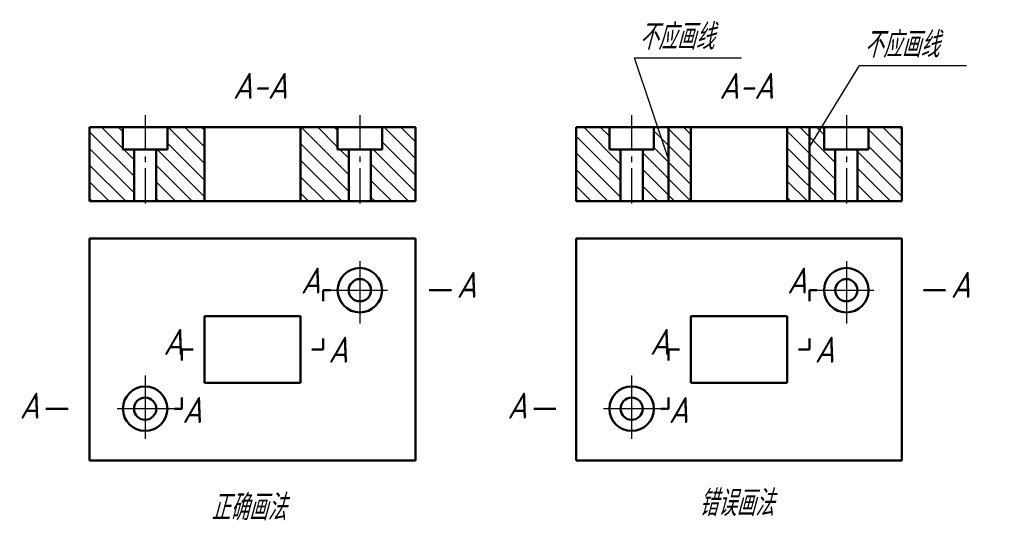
# Model space of a CAD drawing. Header units: millimetres. Extents: x 1108 to 1241, y -57 to 10.
import ezdxf

# ---------------------------------------------------------------- set-up
doc = ezdxf.new("R2010")
doc.units = ezdxf.units.MM
doc.header["$LTSCALE"] = 0.5
doc.linetypes.add('CENTER2', pattern=[28.575, 19.05, -3.175, 3.175, -3.175])
doc.layers.add('剖面线层', color=7, linetype='Continuous')
doc.layers.add('细实线层', color=7, linetype='Continuous')
for name, color, linetype, lineweight in [('文字层', 227, 'Continuous', 20), ('点画线层', 3, 'CENTER2', 25), ('粗实线层', 7, 'Continuous', 50)]:
    doc.layers.add(name, color=color, linetype=linetype, lineweight=lineweight)
doc.styles.add('工程斜体', font='gbeitc.shx', dxfattribs={"bigfont": 'gbcbig.shx'})
pattern_1 = [(135, (-1260.8563, 72.1166), (-1.122532, -1.122532), [])]

# ---------------------------------------------------------------- blocks, each defined once
blk = doc.blocks.new('df')
at = {"layer": '剖面线层', "ltscale": 0.5}
h = blk.add_hatch(dxfattribs=at)
h.set_pattern_fill('ANSI31', scale=0.5, angle=90, style=0)
h.set_pattern_definition(pattern_1)
h.paths.add_polyline_path([(-137.75, 65.09), (-139.25, 65.09), (-139.25, 68.09), (-143.75, 68.09), (-143.75, 58.09), (-137.75, 58.09)])
h.paths.add_polyline_path([(-128.25, 68.09), (-133.25, 68.09), (-133.25, 65.09), (-134.75, 65.09), (-134.75, 58.09), (-128.25, 58.09)])
h.paths.add_polyline_path([(-115.25, 58.09), (-108.75, 58.09), (-108.75, 65.09), (-110.25, 65.09), (-110.25, 68.09), (-115.25, 68.09)])
h.paths.add_polyline_path([(-99.75, 68.09), (-104.25, 68.09), (-104.25, 65.09), (-105.75, 65.09), (-105.75, 58.09), (-99.75, 58.09)])
h = blk.add_hatch(dxfattribs=at)
h.set_pattern_fill('ANSI31', scale=0.5, angle=90, style=0)
h.set_pattern_definition(pattern_1)
h.paths.add_polyline_path([(-72.06, 65.09), (-73.56, 65.09), (-73.56, 68.09), (-78.06, 68.09), (-78.06, 58.09), (-72.06, 58.09)])
h.paths.add_polyline_path([(-62.56, 68.09), (-67.56, 68.09), (-67.56, 65.09), (-69.06, 65.09), (-69.06, 58.09), (-62.56, 58.09)])
h.paths.add_polyline_path([(-49.56, 58.09), (-43.06, 58.09), (-43.06, 65.09), (-44.56, 65.09), (-44.56, 68.09), (-49.56, 68.09)])
h.paths.add_polyline_path([(-34.06, 68.09), (-38.56, 68.09), (-38.56, 65.09), (-40.06, 65.09), (-40.06, 58.09), (-34.06, 58.09)])
at = {"layer": '剖面线层', "color": 7, "ltscale": 0.5}
for p, q in [((-65.59, 63.77), (-70.15, 77.46)), ((-70.15, 77.46), (-55.71, 77.46)), ((-46.49, 65.5), (-39.77, 76.4)), ((-39.77, 76.4), (-25.33, 76.4))]:
    blk.add_line(p, q, dxfattribs=at)
at = {"layer": '点画线层', "color": 7, "ltscale": 0.5}
for p, q in [((-136.25, 69.71), (-136.25, 57.28)), ((-107.25, 69.71), (-107.25, 57.28)), ((-70.56, 69.71), (-70.56, 57.28)), ((-41.56, 69.71), (-41.56, 57.28))]:
    blk.add_line(p, q, dxfattribs=at)
at = {"layer": '粗实线层', "color": 7, "ltscale": 0.5}
for p, q in [((-99.75, 68.09), (-143.75, 68.09)), ((-143.75, 68.09), (-143.75, 58.09)), ((-139.25, 68.09), (-139.25, 65.09)), ((-133.25, 68.09), (-133.25, 65.09)), ((-128.25, 58.09), (-128.25, 68.09)), ((-115.25, 58.09), (-115.25, 68.09)), ((-110.25, 68.09), (-110.25, 65.09)), ((-104.25, 68.09), (-104.25, 65.09)), ((-99.75, 58.09), (-99.75, 68.09)), ((-34.06, 68.09), (-78.06, 68.09)), ((-78.06, 68.09), (-78.06, 58.09)), ((-73.56, 68.09), (-73.56, 65.09)), ((-67.56, 68.09), (-67.56, 65.09)), ((-65.59, 58.09), (-65.59, 68.09)), ((-62.56, 58.09), (-62.56, 68.09)), ((-49.56, 58.09), (-49.56, 68.09)), ((-46.54, 58.09), (-46.54, 68.09)), ((-44.56, 68.09), (-44.56, 65.09)), ((-38.56, 68.09), (-38.56, 65.09)), ((-34.06, 58.09), (-34.06, 68.09)), ((-139.25, 65.09), (-136.25, 65.09)), ((-137.75, 65.09), (-137.75, 58.09)), ((-133.25, 65.09), (-136.25, 65.09)), ((-134.75, 65.09), (-134.75, 58.09)), ((-110.25, 65.09), (-107.25, 65.09)), ((-108.75, 65.09), (-108.75, 58.09)), ((-104.25, 65.09), (-107.25, 65.09)), ((-105.75, 65.09), (-105.75, 58.09)), ((-73.56, 65.09), (-70.56, 65.09)), ((-72.06, 65.09), (-72.06, 58.09)), ((-67.56, 65.09), (-70.56, 65.09)), ((-69.06, 65.09), (-69.06, 58.09)), ((-44.56, 65.09), (-41.56, 65.09)), ((-43.06, 65.09), (-43.06, 58.09)), ((-38.56, 65.09), (-41.56, 65.09)), ((-40.06, 65.09), (-40.06, 58.09)), ((-143.75, 58.09), (-99.75, 58.09)), ((-78.06, 58.09), (-34.06, 58.09)), ((-143.75, 53.09), (-99.75, 53.09)), ((-143.75, 23.09), (-143.75, 53.09)), ((-99.75, 53.09), (-99.75, 23.09)), ((-78.06, 53.09), (-34.06, 53.09)), ((-78.06, 23.09), (-78.06, 53.09)), ((-34.06, 53.09), (-34.06, 23.09)), ((-112.22, 46.09), (-112.22, 44.59)), ((-112.22, 46.09), (-111.22, 46.09)), ((-97.89, 46.09), (-94.89, 46.09)), ((-46.54, 46.09), (-46.54, 44.59)), ((-46.54, 46.09), (-45.54, 46.09)), ((-31.16, 46.09), (-28.16, 46.09)), ((-128.25, 42.59), (-128.25, 33.59)), ((-115.25, 42.59), (-128.25, 42.59)), ((-115.25, 42.59), (-115.25, 33.59)), ((-62.56, 42.59), (-62.56, 33.59)), ((-49.56, 42.59), (-62.56, 42.59)), ((-49.56, 42.59), (-49.56, 33.59)), ((-112.22, 39.59), (-112.22, 38.09)), ((-46.54, 39.59), (-46.54, 38.09)), ((-129.77, 38.09), (-131.27, 38.09)), ((-131.27, 38.09), (-131.27, 36.59)), ((-113.72, 38.09), (-112.22, 38.09)), ((-64.09, 38.09), (-65.59, 38.09)), ((-65.59, 38.09), (-65.59, 36.59)), ((-48.04, 38.09), (-46.54, 38.09)), ((-115.25, 33.59), (-128.25, 33.59)), ((-49.56, 33.59), (-62.56, 33.59)), ((-131.27, 30.09), (-131.27, 31.59)), ((-65.59, 30.09), (-65.59, 31.59)), ((-149.64, 30.09), (-146.64, 30.09)), ((-132.27, 30.09), (-131.27, 30.09)), ((-83.78, 30.09), (-80.78, 30.09)), ((-66.59, 30.09), (-65.59, 30.09)), ((-99.75, 23.09), (-143.75, 23.09)), ((-34.06, 23.09), (-78.06, 23.09))]:
    blk.add_line(p, q, dxfattribs=at)
for centre, radius in [((-107.25, 46.09), 3), ((-41.56, 46.09), 3), ((-107.25, 46.09), 1.5), ((-41.56, 46.09), 1.5), ((-136.25, 30.09), 3), ((-70.56, 30.09), 3), ((-136.25, 30.09), 1.5), ((-70.56, 30.09), 1.5)]:
    blk.add_circle(centre, radius, dxfattribs=at)
at = {"layer": '细实线层', "color": 7, "ltscale": 0.5}
for p, q in [((-107.25, 50), (-107.25, 41.58)), ((-41.56, 50), (-41.56, 41.58)), ((-111.34, 46.09), (-103.52, 46.09)), ((-45.65, 46.09), (-37.83, 46.09)), ((-136.25, 34.6), (-136.25, 26.02)), ((-70.56, 34.6), (-70.56, 26.02)), ((-132.27, 30.09), (-140.04, 30.09)), ((-66.59, 30.09), (-74.36, 30.09))]:
    blk.add_line(p, q, dxfattribs=at)
at = {"layer": '文字层', "color": 7, "ltscale": 0.5, "char_height": 3.5, "attachment_point": 1, "style": '工程斜体'}
for s, insert, width in [('不应画线', (-69.52, 82.05), 10.8959), ('不应画线', (-39.15, 80.99), 10.8959), ('A-A', (-124.4, 75.42), 5.326), ('A-A', (-58.71, 75.42), 5.326), ('A', (-115.23, 49.14), 5.326), ('A', (-94.18, 48.57), 5.326), ('A', (-49.55, 49.14), 5.326), ('A', (-27.45, 48.57), 5.326), ('A', (-133.78, 40.87), 5.326), ('A', (-68.09, 40.87), 5.326), ('A', (-111.51, 39.81), 5.326), ('A', (-45.83, 39.81), 5.326), ('A', (-153.2, 32.26), 5.326), ('A', (-87.34, 32.26), 5.326), ('A', (-131.23, 31.67), 5.326), ('A', (-65.54, 31.67), 5.326), ('正确画法', (-127.32, 18.52), 11.5921), ('错误画法', (-61.47, 19.1), 10.8959)]:
    blk.add_mtext(s, dxfattribs=dict(at, insert=insert, width=width))

msp = doc.modelspace()

# ---------------------------------------------------------------- block references
at = {"layer": '剖面线层', "color": 7}
msp.add_blockref('df', (1260.86, -72.12), dxfattribs=at)

doc.saveas('drawing.dxf')
